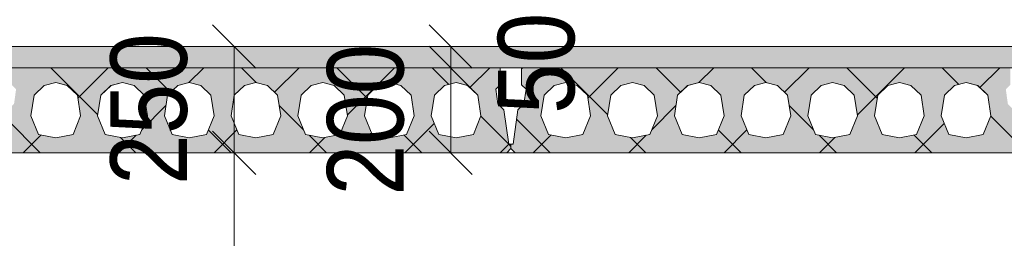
# Model space of a CAD drawing. Header units: millimetres. Extents: x -914 to -73, y -1403 to -809.
# Tile 66 of 79: x -309.78 to -286.61, y -879.83 to -874.69. Entities that reach past the tile are written whole.
import ezdxf

# ---------------------------------------------------------------- set-up
doc = ezdxf.new("R2010")
doc.units = ezdxf.units.MM
doc.linetypes.add('XKITLINE00', pattern=[0])
doc.linetypes.add('XKITLINE01', pattern=[4, 1, -1, 1, -1])
doc.layers.add('Offset', color=4, linetype='Continuous', lineweight=0)
doc.layers.add('Onderdeel', color=2, linetype='Continuous', lineweight=0)
doc.styles.add('ARIAL', font='arial.ttf')

msp = doc.modelspace()

# ---------------------------------------------------------------- hatches: boundary and pattern name
at = {"layer": 'Onderdeel'}
msp.add_hatch(color=256, dxfattribs=at).paths.add_polyline_path([(-377.918, -875.814), (-377.918, -875.314), (-238.221, -875.314), (-238.221, -875.814)], flags=17)
h = msp.add_hatch(color=256, dxfattribs=at)
h.paths.add_polyline_path([(-298.386, -876.808), (-298.271, -877.614), (-298.221, -877.614), (-298.221, -877.714), (-298.321, -877.814), (-310.121, -877.814), (-310.221, -877.714), (-310.221, -877.614), (-310.171, -877.614), (-310.056, -876.808), (-309.914, -876.666), (-309.865, -876.32), (-309.971, -876.214), (-309.971, -875.814), (-298.471, -875.814), (-298.471, -876.214), (-298.577, -876.32), (-298.528, -876.666)], flags=17)
h.paths.add_polyline_path([(-299.916, -877.387), (-299.511, -877.464), (-299.106, -877.387), (-298.926, -876.945), (-299.002, -876.461), (-299.24, -876.23), (-299.511, -876.164), (-299.783, -876.23), (-300.02, -876.461), (-300.096, -876.945)])
h.paths.add_polyline_path([(-301.486, -877.387), (-301.081, -877.464), (-300.676, -877.387), (-300.496, -876.945), (-300.572, -876.461), (-300.81, -876.23), (-301.081, -876.164), (-301.353, -876.23), (-301.59, -876.461), (-301.666, -876.945)])
h.paths.add_polyline_path([(-303.056, -877.387), (-302.651, -877.464), (-302.246, -877.387), (-302.066, -876.945), (-302.142, -876.461), (-302.38, -876.23), (-302.651, -876.164), (-302.923, -876.23), (-303.16, -876.461), (-303.236, -876.945)])
h.paths.add_polyline_path([(-304.626, -877.387), (-304.221, -877.464), (-303.816, -877.387), (-303.636, -876.945), (-303.712, -876.461), (-303.95, -876.23), (-304.221, -876.164), (-304.493, -876.23), (-304.73, -876.461), (-304.806, -876.945)])
h.paths.add_polyline_path([(-306.196, -877.387), (-305.791, -877.464), (-305.386, -877.387), (-305.206, -876.945), (-305.282, -876.461), (-305.52, -876.23), (-305.791, -876.164), (-306.063, -876.23), (-306.3, -876.461), (-306.376, -876.945)])
h.paths.add_polyline_path([(-307.766, -877.387), (-307.361, -877.464), (-306.956, -877.387), (-306.776, -876.945), (-306.852, -876.461), (-307.09, -876.23), (-307.361, -876.164), (-307.633, -876.23), (-307.87, -876.461), (-307.946, -876.945)])
h.paths.add_polyline_path([(-309.336, -877.387), (-308.931, -877.464), (-308.526, -877.387), (-308.346, -876.945), (-308.422, -876.461), (-308.66, -876.23), (-308.931, -876.164), (-309.203, -876.23), (-309.44, -876.461), (-309.516, -876.945)])
h = msp.add_hatch(color=256, dxfattribs=at)
h.paths.add_polyline_path([(-286.386, -876.808), (-286.271, -877.614), (-286.221, -877.614), (-286.221, -877.714), (-286.321, -877.814), (-298.121, -877.814), (-298.221, -877.714), (-298.221, -877.614), (-298.171, -877.614), (-298.056, -876.808), (-297.914, -876.666), (-297.865, -876.32), (-297.971, -876.214), (-297.971, -875.814), (-286.471, -875.814), (-286.471, -876.214), (-286.577, -876.32), (-286.528, -876.666)], flags=17)
h.paths.add_polyline_path([(-287.916, -877.387), (-287.511, -877.464), (-287.106, -877.387), (-286.926, -876.945), (-287.002, -876.461), (-287.24, -876.23), (-287.511, -876.164), (-287.783, -876.23), (-288.02, -876.461), (-288.096, -876.945)])
h.paths.add_polyline_path([(-289.486, -877.387), (-289.081, -877.464), (-288.676, -877.387), (-288.496, -876.945), (-288.572, -876.461), (-288.81, -876.23), (-289.081, -876.164), (-289.353, -876.23), (-289.59, -876.461), (-289.666, -876.945)])
h.paths.add_polyline_path([(-291.056, -877.387), (-290.651, -877.464), (-290.246, -877.387), (-290.066, -876.945), (-290.142, -876.461), (-290.38, -876.23), (-290.651, -876.164), (-290.923, -876.23), (-291.16, -876.461), (-291.236, -876.945)])
h.paths.add_polyline_path([(-292.626, -877.387), (-292.221, -877.464), (-291.816, -877.387), (-291.636, -876.945), (-291.712, -876.461), (-291.95, -876.23), (-292.221, -876.164), (-292.493, -876.23), (-292.73, -876.461), (-292.806, -876.945)])
h.paths.add_polyline_path([(-294.196, -877.387), (-293.791, -877.464), (-293.386, -877.387), (-293.206, -876.945), (-293.282, -876.461), (-293.52, -876.23), (-293.791, -876.164), (-294.063, -876.23), (-294.3, -876.461), (-294.376, -876.945)])
h.paths.add_polyline_path([(-295.766, -877.387), (-295.361, -877.464), (-294.956, -877.387), (-294.776, -876.945), (-294.852, -876.461), (-295.09, -876.23), (-295.361, -876.164), (-295.633, -876.23), (-295.87, -876.461), (-295.946, -876.945)])
h.paths.add_polyline_path([(-297.336, -877.387), (-296.931, -877.464), (-296.526, -877.387), (-296.346, -876.945), (-296.422, -876.461), (-296.66, -876.23), (-296.931, -876.164), (-297.203, -876.23), (-297.44, -876.461), (-297.516, -876.945)])

# ---------------------------------------------------------------- linework, layer by layer
at = {"layer": 'Offset', "linetype": 'XKITLINE00', "lineweight": 0}
for p, q in [((-305.246, -874.807), (-304.227, -875.825)), ((-300.148, -874.807), (-299.13, -875.825)), ((-304.737, -877.816), (-304.737, -875.316)), ((-304.213, -875.316), (-303.297, -875.316)), ((-300.6, -875.316), (-301.079, -875.316)), ((-300.148, -875.304), (-299.13, -876.323)), ((-300.148, -875.304), (-299.13, -876.323)), ((-299.639, -875.814), (-299.639, -875.316)), ((-300.6, -875.814), (-301.649, -875.814)), ((-300.6, -875.814), (-301.079, -875.814)), ((-299.639, -877.816), (-299.639, -875.814)), ((-305.246, -877.307), (-304.227, -878.325)), ((-305.246, -877.307), (-304.227, -878.325)), ((-300.148, -877.307), (-299.13, -878.325)), ((-304.737, -886.314), (-304.737, -877.816)), ((-304.213, -877.816), (-303.297, -877.816)), ((-304.213, -877.816), (-303.297, -877.816)), ((-300.6, -877.816), (-301.649, -877.816))]:
    msp.add_line(p, q, dxfattribs=at)
at = {"layer": 'Offset'}
for p in [(-304.737, -875.316), (-299.639, -875.316), (-299.639, -875.814), (-299.639, -875.814), (-304.737, -877.816), (-304.737, -877.816), (-299.639, -877.816)]:
    msp.add_point(p, dxfattribs=at)
at = {"layer": 'Onderdeel', "linetype": 'XKITLINE01', "lineweight": 0}
for p, q in [((-377.919, -875.316), (-238.221, -875.316)), ((-377.918, -875.314), (-238.221, -875.314)), ((-238.221, -875.814), (-377.919, -875.814)), ((-298.471, -875.814), (-309.971, -875.814)), ((-298.471, -876.214), (-298.471, -875.814)), ((-298.471, -875.814), (-298.471, -876.214)), ((-286.471, -875.814), (-297.971, -875.814)), ((-297.971, -875.814), (-297.971, -876.214)), ((-297.971, -876.214), (-297.971, -875.814)), ((-308.931, -876.164), (-309.203, -876.23)), ((-309.202, -876.23), (-308.931, -876.164)), ((-308.931, -876.164), (-308.931, -876.164)), ((-308.931, -876.164), (-308.659, -876.23)), ((-308.66, -876.23), (-308.931, -876.164)), ((-307.361, -876.164), (-307.633, -876.23)), ((-307.632, -876.23), (-307.361, -876.164)), ((-307.361, -876.164), (-307.089, -876.23)), ((-307.361, -876.164), (-307.361, -876.164)), ((-307.09, -876.23), (-307.361, -876.164)), ((-305.791, -876.164), (-306.063, -876.23)), ((-306.062, -876.23), (-305.791, -876.164)), ((-305.791, -876.164), (-305.519, -876.23)), ((-305.791, -876.164), (-305.791, -876.164)), ((-305.52, -876.23), (-305.791, -876.164)), ((-304.221, -876.164), (-304.493, -876.23)), ((-304.492, -876.23), (-304.221, -876.164)), ((-304.221, -876.164), (-303.949, -876.23)), ((-304.221, -876.164), (-304.221, -876.164)), ((-303.95, -876.23), (-304.221, -876.164)), ((-302.651, -876.164), (-302.923, -876.23)), ((-302.922, -876.23), (-302.651, -876.164)), ((-302.651, -876.164), (-302.379, -876.23)), ((-302.651, -876.164), (-302.651, -876.164)), ((-302.38, -876.23), (-302.651, -876.164)), ((-301.081, -876.164), (-301.353, -876.23)), ((-301.352, -876.23), (-301.081, -876.164)), ((-301.081, -876.164), (-300.809, -876.23)), ((-301.081, -876.164), (-301.081, -876.164)), ((-300.81, -876.23), (-301.081, -876.164)), ((-299.511, -876.164), (-299.783, -876.23)), ((-299.782, -876.23), (-299.511, -876.164)), ((-299.511, -876.164), (-299.239, -876.23)), ((-299.511, -876.164), (-299.511, -876.164)), ((-299.24, -876.23), (-299.511, -876.164)), ((-298.577, -876.32), (-298.471, -876.214)), ((-298.471, -876.214), (-298.577, -876.32)), ((-298.471, -876.214), (-298.471, -876.214)), ((-297.971, -876.214), (-297.865, -876.32)), ((-297.971, -876.214), (-297.971, -876.214)), ((-297.865, -876.32), (-297.971, -876.214)), ((-296.931, -876.164), (-297.203, -876.23)), ((-297.202, -876.23), (-296.931, -876.164)), ((-296.931, -876.164), (-296.931, -876.164)), ((-296.931, -876.164), (-296.659, -876.23)), ((-296.66, -876.23), (-296.931, -876.164)), ((-295.361, -876.164), (-295.633, -876.23)), ((-295.632, -876.23), (-295.361, -876.164)), ((-295.361, -876.164), (-295.089, -876.23)), ((-295.361, -876.164), (-295.361, -876.164)), ((-295.09, -876.23), (-295.361, -876.164)), ((-293.791, -876.164), (-294.063, -876.23)), ((-294.062, -876.23), (-293.791, -876.164)), ((-293.791, -876.164), (-293.519, -876.23)), ((-293.791, -876.164), (-293.791, -876.164)), ((-293.52, -876.23), (-293.791, -876.164)), ((-292.221, -876.164), (-292.493, -876.23)), ((-292.492, -876.23), (-292.221, -876.164)), ((-292.221, -876.164), (-291.949, -876.23)), ((-292.221, -876.164), (-292.221, -876.164)), ((-291.95, -876.23), (-292.221, -876.164)), ((-290.651, -876.164), (-290.923, -876.23)), ((-290.922, -876.23), (-290.651, -876.164)), ((-290.651, -876.164), (-290.379, -876.23)), ((-290.651, -876.164), (-290.651, -876.164)), ((-290.38, -876.23), (-290.651, -876.164)), ((-289.081, -876.164), (-289.353, -876.23)), ((-289.352, -876.23), (-289.081, -876.164)), ((-289.081, -876.164), (-288.809, -876.23)), ((-289.081, -876.164), (-289.081, -876.164)), ((-288.81, -876.23), (-289.081, -876.164)), ((-287.511, -876.164), (-287.783, -876.23)), ((-287.782, -876.23), (-287.511, -876.164)), ((-287.511, -876.164), (-287.239, -876.23)), ((-287.511, -876.164), (-287.511, -876.164)), ((-287.24, -876.23), (-287.511, -876.164)), ((-309.516, -876.945), (-309.44, -876.461)), ((-309.44, -876.461), (-309.516, -876.945)), ((-309.44, -876.461), (-309.202, -876.23)), ((-309.203, -876.23), (-309.44, -876.461)), ((-309.44, -876.461), (-309.44, -876.461)), ((-309.202, -876.23), (-309.202, -876.23)), ((-308.422, -876.461), (-308.66, -876.23)), ((-308.659, -876.23), (-308.659, -876.23)), ((-308.659, -876.23), (-308.422, -876.461)), ((-308.422, -876.461), (-308.422, -876.461)), ((-308.422, -876.461), (-308.346, -876.945)), ((-308.346, -876.945), (-308.422, -876.461)), ((-307.946, -876.945), (-307.87, -876.461)), ((-307.87, -876.461), (-307.946, -876.945)), ((-307.87, -876.461), (-307.632, -876.23)), ((-307.633, -876.23), (-307.87, -876.461)), ((-307.87, -876.461), (-307.87, -876.461)), ((-307.632, -876.23), (-307.632, -876.23)), ((-306.852, -876.461), (-307.09, -876.23)), ((-307.089, -876.23), (-306.852, -876.461)), ((-307.089, -876.23), (-307.089, -876.23)), ((-306.852, -876.461), (-306.776, -876.945)), ((-306.852, -876.461), (-306.852, -876.461)), ((-306.776, -876.945), (-306.852, -876.461)), ((-306.376, -876.945), (-306.3, -876.461)), ((-306.3, -876.461), (-306.376, -876.945)), ((-306.3, -876.461), (-306.062, -876.23)), ((-306.063, -876.23), (-306.3, -876.461)), ((-306.3, -876.461), (-306.3, -876.461)), ((-306.062, -876.23), (-306.062, -876.23)), ((-305.282, -876.461), (-305.52, -876.23)), ((-305.519, -876.23), (-305.282, -876.461)), ((-305.519, -876.23), (-305.519, -876.23)), ((-305.282, -876.461), (-305.206, -876.945)), ((-305.282, -876.461), (-305.282, -876.461)), ((-305.206, -876.945), (-305.282, -876.461)), ((-304.806, -876.945), (-304.73, -876.461)), ((-304.73, -876.461), (-304.806, -876.945)), ((-304.73, -876.461), (-304.492, -876.23)), ((-304.493, -876.23), (-304.73, -876.461)), ((-304.73, -876.461), (-304.73, -876.461)), ((-304.492, -876.23), (-304.492, -876.23)), ((-303.712, -876.461), (-303.95, -876.23)), ((-303.949, -876.23), (-303.712, -876.461)), ((-303.949, -876.23), (-303.949, -876.23)), ((-303.712, -876.461), (-303.636, -876.945)), ((-303.712, -876.461), (-303.712, -876.461)), ((-303.636, -876.945), (-303.712, -876.461)), ((-303.236, -876.945), (-303.16, -876.461)), ((-303.16, -876.461), (-303.236, -876.945)), ((-303.16, -876.461), (-302.922, -876.23)), ((-302.923, -876.23), (-303.16, -876.461)), ((-303.16, -876.461), (-303.16, -876.461)), ((-302.922, -876.23), (-302.922, -876.23)), ((-302.142, -876.461), (-302.38, -876.23)), ((-302.379, -876.23), (-302.142, -876.461)), ((-302.379, -876.23), (-302.379, -876.23)), ((-302.142, -876.461), (-302.066, -876.945)), ((-302.142, -876.461), (-302.142, -876.461)), ((-302.066, -876.945), (-302.142, -876.461)), ((-301.666, -876.945), (-301.59, -876.461)), ((-301.59, -876.461), (-301.666, -876.945)), ((-301.59, -876.461), (-301.352, -876.23)), ((-301.353, -876.23), (-301.59, -876.461)), ((-301.59, -876.461), (-301.59, -876.461)), ((-301.352, -876.23), (-301.352, -876.23)), ((-300.572, -876.461), (-300.81, -876.23)), ((-300.809, -876.23), (-300.572, -876.461)), ((-300.809, -876.23), (-300.809, -876.23)), ((-300.572, -876.461), (-300.496, -876.945)), ((-300.572, -876.461), (-300.572, -876.461)), ((-300.496, -876.945), (-300.572, -876.461)), ((-300.096, -876.945), (-300.02, -876.461)), ((-300.02, -876.461), (-300.096, -876.945)), ((-300.02, -876.461), (-299.782, -876.23)), ((-299.783, -876.23), (-300.02, -876.461)), ((-300.02, -876.461), (-300.02, -876.461)), ((-299.782, -876.23), (-299.782, -876.23)), ((-299.002, -876.461), (-299.24, -876.23)), ((-299.239, -876.23), (-299.002, -876.461)), ((-299.239, -876.23), (-299.239, -876.23)), ((-299.002, -876.461), (-298.926, -876.945)), ((-299.002, -876.461), (-299.002, -876.461)), ((-298.926, -876.945), (-299.002, -876.461)), ((-298.527, -876.666), (-298.577, -876.32)), ((-298.577, -876.32), (-298.577, -876.32)), ((-298.577, -876.32), (-298.528, -876.666)), ((-297.865, -876.32), (-297.914, -876.666)), ((-297.914, -876.666), (-297.865, -876.32)), ((-297.865, -876.32), (-297.865, -876.32)), ((-297.516, -876.945), (-297.44, -876.461)), ((-297.44, -876.461), (-297.516, -876.945)), ((-297.44, -876.461), (-297.202, -876.23)), ((-297.203, -876.23), (-297.44, -876.461)), ((-297.44, -876.461), (-297.44, -876.461)), ((-297.202, -876.23), (-297.202, -876.23)), ((-296.422, -876.461), (-296.66, -876.23)), ((-296.659, -876.23), (-296.659, -876.23)), ((-296.659, -876.23), (-296.422, -876.461)), ((-296.422, -876.461), (-296.422, -876.461)), ((-296.422, -876.461), (-296.346, -876.945)), ((-296.346, -876.945), (-296.422, -876.461)), ((-295.946, -876.945), (-295.87, -876.461)), ((-295.87, -876.461), (-295.946, -876.945)), ((-295.87, -876.461), (-295.632, -876.23)), ((-295.633, -876.23), (-295.87, -876.461)), ((-295.87, -876.461), (-295.87, -876.461)), ((-295.632, -876.23), (-295.632, -876.23)), ((-294.852, -876.461), (-295.09, -876.23)), ((-295.089, -876.23), (-294.852, -876.461)), ((-295.089, -876.23), (-295.089, -876.23)), ((-294.852, -876.461), (-294.776, -876.945)), ((-294.852, -876.461), (-294.852, -876.461)), ((-294.776, -876.945), (-294.852, -876.461)), ((-294.376, -876.945), (-294.3, -876.461)), ((-294.3, -876.461), (-294.376, -876.945)), ((-294.3, -876.461), (-294.062, -876.23)), ((-294.063, -876.23), (-294.3, -876.461)), ((-294.3, -876.461), (-294.3, -876.461)), ((-294.062, -876.23), (-294.062, -876.23)), ((-293.282, -876.461), (-293.52, -876.23)), ((-293.519, -876.23), (-293.282, -876.461)), ((-293.519, -876.23), (-293.519, -876.23)), ((-293.282, -876.461), (-293.206, -876.945)), ((-293.282, -876.461), (-293.282, -876.461)), ((-293.206, -876.945), (-293.282, -876.461)), ((-292.806, -876.945), (-292.73, -876.461)), ((-292.73, -876.461), (-292.806, -876.945)), ((-292.73, -876.461), (-292.492, -876.23)), ((-292.493, -876.23), (-292.73, -876.461)), ((-292.73, -876.461), (-292.73, -876.461)), ((-292.492, -876.23), (-292.492, -876.23)), ((-291.712, -876.461), (-291.95, -876.23)), ((-291.949, -876.23), (-291.712, -876.461)), ((-291.949, -876.23), (-291.949, -876.23)), ((-291.712, -876.461), (-291.636, -876.945)), ((-291.712, -876.461), (-291.712, -876.461)), ((-291.636, -876.945), (-291.712, -876.461)), ((-291.236, -876.945), (-291.16, -876.461)), ((-291.16, -876.461), (-291.236, -876.945)), ((-291.16, -876.461), (-290.922, -876.23)), ((-290.923, -876.23), (-291.16, -876.461)), ((-291.16, -876.461), (-291.16, -876.461)), ((-290.922, -876.23), (-290.922, -876.23)), ((-290.142, -876.461), (-290.38, -876.23)), ((-290.379, -876.23), (-290.142, -876.461)), ((-290.379, -876.23), (-290.379, -876.23)), ((-290.142, -876.461), (-290.066, -876.945)), ((-290.142, -876.461), (-290.142, -876.461)), ((-290.066, -876.945), (-290.142, -876.461)), ((-289.666, -876.945), (-289.59, -876.461)), ((-289.59, -876.461), (-289.666, -876.945)), ((-289.59, -876.461), (-289.352, -876.23)), ((-289.353, -876.23), (-289.59, -876.461)), ((-289.59, -876.461), (-289.59, -876.461)), ((-289.352, -876.23), (-289.352, -876.23)), ((-288.572, -876.461), (-288.81, -876.23)), ((-288.809, -876.23), (-288.572, -876.461)), ((-288.809, -876.23), (-288.809, -876.23)), ((-288.572, -876.461), (-288.496, -876.945)), ((-288.572, -876.461), (-288.572, -876.461)), ((-288.496, -876.945), (-288.572, -876.461)), ((-288.096, -876.945), (-288.02, -876.461)), ((-288.02, -876.461), (-288.096, -876.945)), ((-288.02, -876.461), (-287.782, -876.23)), ((-287.783, -876.23), (-288.02, -876.461)), ((-288.02, -876.461), (-288.02, -876.461)), ((-287.782, -876.23), (-287.782, -876.23)), ((-287.002, -876.461), (-287.24, -876.23)), ((-287.239, -876.23), (-287.002, -876.461)), ((-287.239, -876.23), (-287.239, -876.23)), ((-287.002, -876.461), (-286.926, -876.945)), ((-287.002, -876.461), (-287.002, -876.461)), ((-286.926, -876.945), (-287.002, -876.461)), ((-298.528, -876.666), (-298.527, -876.666)), ((-298.528, -876.666), (-298.386, -876.808)), ((-298.386, -876.808), (-298.527, -876.666)), ((-297.914, -876.666), (-298.056, -876.808)), ((-298.056, -876.808), (-297.914, -876.666)), ((-297.914, -876.666), (-297.914, -876.666)), ((-298.271, -877.614), (-298.386, -876.808)), ((-298.386, -876.808), (-298.386, -876.808)), ((-298.386, -876.808), (-298.271, -877.614)), ((-298.056, -876.808), (-298.171, -877.614)), ((-298.171, -877.614), (-298.056, -876.808)), ((-298.056, -876.808), (-298.056, -876.808)), ((-309.516, -876.945), (-309.516, -876.945)), ((-309.336, -877.387), (-309.516, -876.945)), ((-309.516, -876.945), (-309.336, -877.387)), ((-308.346, -876.945), (-308.526, -877.387)), ((-308.526, -877.387), (-308.346, -876.945)), ((-308.346, -876.945), (-308.346, -876.945)), ((-307.766, -877.387), (-307.946, -876.945)), ((-307.946, -876.945), (-307.946, -876.945)), ((-307.946, -876.945), (-307.766, -877.387)), ((-306.776, -876.945), (-306.956, -877.387)), ((-306.956, -877.387), (-306.776, -876.945)), ((-306.776, -876.945), (-306.776, -876.945)), ((-306.196, -877.387), (-306.376, -876.945)), ((-306.376, -876.945), (-306.376, -876.945)), ((-306.376, -876.945), (-306.196, -877.387)), ((-305.206, -876.945), (-305.386, -877.387)), ((-305.386, -877.387), (-305.206, -876.945)), ((-305.206, -876.945), (-305.206, -876.945)), ((-304.626, -877.387), (-304.806, -876.945)), ((-304.806, -876.945), (-304.806, -876.945)), ((-304.806, -876.945), (-304.626, -877.387)), ((-303.636, -876.945), (-303.816, -877.387)), ((-303.816, -877.387), (-303.636, -876.945)), ((-303.636, -876.945), (-303.636, -876.945)), ((-303.056, -877.387), (-303.236, -876.945)), ((-303.236, -876.945), (-303.236, -876.945)), ((-303.236, -876.945), (-303.056, -877.387)), ((-302.066, -876.945), (-302.246, -877.387)), ((-302.246, -877.387), (-302.066, -876.945)), ((-302.066, -876.945), (-302.066, -876.945)), ((-301.486, -877.387), (-301.666, -876.945)), ((-301.666, -876.945), (-301.666, -876.945)), ((-301.666, -876.945), (-301.486, -877.387)), ((-300.496, -876.945), (-300.676, -877.387)), ((-300.676, -877.387), (-300.496, -876.945)), ((-300.496, -876.945), (-300.496, -876.945)), ((-299.916, -877.387), (-300.096, -876.945)), ((-300.096, -876.945), (-300.096, -876.945)), ((-300.096, -876.945), (-299.916, -877.387)), ((-298.926, -876.945), (-299.106, -877.387)), ((-299.106, -877.387), (-298.926, -876.945)), ((-298.926, -876.945), (-298.926, -876.945)), ((-297.516, -876.945), (-297.516, -876.945)), ((-297.336, -877.387), (-297.516, -876.945)), ((-297.516, -876.945), (-297.336, -877.387)), ((-296.346, -876.945), (-296.526, -877.387)), ((-296.526, -877.387), (-296.346, -876.945)), ((-296.346, -876.945), (-296.346, -876.945)), ((-295.766, -877.387), (-295.946, -876.945)), ((-295.946, -876.945), (-295.946, -876.945)), ((-295.946, -876.945), (-295.766, -877.387)), ((-294.776, -876.945), (-294.956, -877.387)), ((-294.956, -877.387), (-294.776, -876.945)), ((-294.776, -876.945), (-294.776, -876.945)), ((-294.196, -877.387), (-294.376, -876.945)), ((-294.376, -876.945), (-294.376, -876.945)), ((-294.376, -876.945), (-294.196, -877.387)), ((-293.206, -876.945), (-293.386, -877.387)), ((-293.386, -877.387), (-293.206, -876.945)), ((-293.206, -876.945), (-293.206, -876.945)), ((-292.626, -877.387), (-292.806, -876.945)), ((-292.806, -876.945), (-292.806, -876.945)), ((-292.806, -876.945), (-292.626, -877.387)), ((-291.636, -876.945), (-291.816, -877.387)), ((-291.816, -877.387), (-291.636, -876.945)), ((-291.636, -876.945), (-291.636, -876.945)), ((-291.056, -877.387), (-291.236, -876.945)), ((-291.236, -876.945), (-291.236, -876.945)), ((-291.236, -876.945), (-291.056, -877.387)), ((-290.066, -876.945), (-290.246, -877.387)), ((-290.246, -877.387), (-290.066, -876.945)), ((-290.066, -876.945), (-290.066, -876.945)), ((-289.486, -877.387), (-289.666, -876.945)), ((-289.666, -876.945), (-289.666, -876.945)), ((-289.666, -876.945), (-289.486, -877.387)), ((-288.496, -876.945), (-288.676, -877.387)), ((-288.676, -877.387), (-288.496, -876.945)), ((-288.496, -876.945), (-288.496, -876.945)), ((-287.916, -877.387), (-288.096, -876.945)), ((-288.096, -876.945), (-288.096, -876.945)), ((-288.096, -876.945), (-287.916, -877.387)), ((-286.926, -876.945), (-287.106, -877.387)), ((-287.106, -877.387), (-286.926, -876.945)), ((-286.926, -876.945), (-286.926, -876.945)), ((-309.336, -877.387), (-309.336, -877.387)), ((-308.931, -877.464), (-309.336, -877.387)), ((-309.336, -877.387), (-308.931, -877.464)), ((-308.526, -877.387), (-308.931, -877.464)), ((-308.931, -877.464), (-308.526, -877.387)), ((-308.526, -877.387), (-308.526, -877.387)), ((-307.361, -877.464), (-307.766, -877.387)), ((-307.766, -877.387), (-307.766, -877.387)), ((-307.766, -877.387), (-307.361, -877.464)), ((-306.956, -877.387), (-307.361, -877.464)), ((-307.361, -877.464), (-306.956, -877.387)), ((-306.956, -877.387), (-306.956, -877.387)), ((-305.791, -877.464), (-306.196, -877.387)), ((-306.196, -877.387), (-306.196, -877.387)), ((-306.196, -877.387), (-305.791, -877.464)), ((-305.386, -877.387), (-305.791, -877.464)), ((-305.791, -877.464), (-305.386, -877.387)), ((-305.386, -877.387), (-305.386, -877.387)), ((-304.221, -877.464), (-304.626, -877.387)), ((-304.626, -877.387), (-304.626, -877.387)), ((-304.626, -877.387), (-304.221, -877.464)), ((-303.816, -877.387), (-304.221, -877.464)), ((-304.221, -877.464), (-303.816, -877.387)), ((-303.816, -877.387), (-303.816, -877.387)), ((-302.651, -877.464), (-303.056, -877.387)), ((-303.056, -877.387), (-303.056, -877.387)), ((-303.056, -877.387), (-302.651, -877.464)), ((-302.246, -877.387), (-302.651, -877.464)), ((-302.651, -877.464), (-302.246, -877.387)), ((-302.246, -877.387), (-302.246, -877.387)), ((-301.081, -877.464), (-301.486, -877.387)), ((-301.486, -877.387), (-301.486, -877.387)), ((-301.486, -877.387), (-301.081, -877.464)), ((-300.676, -877.387), (-301.081, -877.464)), ((-301.081, -877.464), (-300.676, -877.387)), ((-300.676, -877.387), (-300.676, -877.387)), ((-299.511, -877.464), (-299.916, -877.387)), ((-299.916, -877.387), (-299.916, -877.387)), ((-299.916, -877.387), (-299.511, -877.464)), ((-299.106, -877.387), (-299.511, -877.464)), ((-299.511, -877.464), (-299.106, -877.387)), ((-299.106, -877.387), (-299.106, -877.387)), ((-297.336, -877.387), (-297.336, -877.387)), ((-296.931, -877.464), (-297.336, -877.387)), ((-297.336, -877.387), (-296.931, -877.464)), ((-296.526, -877.387), (-296.931, -877.464)), ((-296.931, -877.464), (-296.526, -877.387)), ((-296.526, -877.387), (-296.526, -877.387)), ((-295.361, -877.464), (-295.766, -877.387)), ((-295.766, -877.387), (-295.766, -877.387)), ((-295.766, -877.387), (-295.361, -877.464)), ((-294.956, -877.387), (-295.361, -877.464)), ((-295.361, -877.464), (-294.956, -877.387)), ((-294.956, -877.387), (-294.956, -877.387)), ((-293.791, -877.464), (-294.196, -877.387)), ((-294.196, -877.387), (-294.196, -877.387)), ((-294.196, -877.387), (-293.791, -877.464)), ((-293.386, -877.387), (-293.791, -877.464)), ((-293.791, -877.464), (-293.386, -877.387)), ((-293.386, -877.387), (-293.386, -877.387)), ((-292.221, -877.464), (-292.626, -877.387)), ((-292.626, -877.387), (-292.626, -877.387)), ((-292.626, -877.387), (-292.221, -877.464)), ((-291.816, -877.387), (-292.221, -877.464)), ((-292.221, -877.464), (-291.816, -877.387)), ((-291.816, -877.387), (-291.816, -877.387)), ((-290.651, -877.464), (-291.056, -877.387)), ((-291.056, -877.387), (-291.056, -877.387)), ((-291.056, -877.387), (-290.651, -877.464)), ((-290.246, -877.387), (-290.651, -877.464)), ((-290.651, -877.464), (-290.246, -877.387)), ((-290.246, -877.387), (-290.246, -877.387)), ((-289.081, -877.464), (-289.486, -877.387)), ((-289.486, -877.387), (-289.486, -877.387)), ((-289.486, -877.387), (-289.081, -877.464)), ((-288.676, -877.387), (-289.081, -877.464)), ((-289.081, -877.464), (-288.676, -877.387)), ((-288.676, -877.387), (-288.676, -877.387)), ((-287.511, -877.464), (-287.916, -877.387)), ((-287.916, -877.387), (-287.916, -877.387)), ((-287.916, -877.387), (-287.511, -877.464)), ((-287.106, -877.387), (-287.511, -877.464)), ((-287.511, -877.464), (-287.106, -877.387)), ((-287.106, -877.387), (-287.106, -877.387)), ((-308.931, -877.464), (-308.931, -877.464)), ((-307.361, -877.464), (-307.361, -877.464)), ((-305.791, -877.464), (-305.791, -877.464)), ((-304.221, -877.464), (-304.221, -877.464)), ((-302.651, -877.464), (-302.651, -877.464)), ((-301.081, -877.464), (-301.081, -877.464)), ((-299.511, -877.464), (-299.511, -877.464)), ((-298.221, -877.614), (-298.271, -877.614)), ((-298.171, -877.614), (-298.221, -877.614)), ((-298.221, -877.614), (-298.221, -877.714)), ((-298.221, -877.714), (-298.221, -877.614)), ((-298.221, -877.714), (-298.221, -877.614)), ((-298.221, -877.614), (-298.221, -877.714)), ((-298.171, -877.614), (-298.171, -877.614)), ((-296.931, -877.464), (-296.931, -877.464)), ((-295.361, -877.464), (-295.361, -877.464)), ((-293.791, -877.464), (-293.791, -877.464)), ((-292.221, -877.464), (-292.221, -877.464)), ((-290.651, -877.464), (-290.651, -877.464)), ((-289.081, -877.464), (-289.081, -877.464)), ((-287.511, -877.464), (-287.511, -877.464)), ((-377.919, -877.816), (-238.221, -877.816)), ((-310.121, -877.814), (-298.321, -877.814)), ((-310.121, -877.814), (-298.321, -877.814)), ((-298.321, -877.814), (-298.221, -877.714)), ((-298.221, -877.714), (-298.321, -877.814)), ((-298.221, -877.714), (-298.121, -877.814)), ((-298.221, -877.714), (-298.221, -877.714)), ((-298.221, -877.714), (-298.221, -877.714)), ((-298.121, -877.814), (-298.221, -877.714)), ((-298.121, -877.814), (-286.321, -877.814)), ((-298.121, -877.814), (-286.321, -877.814))]:
    msp.add_line(p, q, dxfattribs=at)
at = {"layer": 'Onderdeel', "linetype": 'XKITLINE00', "lineweight": 0}
for p, q in [((-377.918, -875.314), (-238.221, -875.314)), ((-377.919, -875.814), (-238.221, -875.814)), ((-309.971, -875.814), (-298.471, -875.814)), ((-307.943, -876.922), (-309.051, -875.814)), ((-308.411, -876.528), (-307.696, -875.814)), ((-306.229, -876.391), (-306.806, -875.814)), ((-305.805, -876.167), (-305.451, -875.814)), ((-304.206, -876.169), (-304.561, -875.814)), ((-303.784, -876.391), (-303.206, -875.814)), ((-301.601, -876.529), (-302.316, -875.814)), ((-302.07, -876.922), (-300.961, -875.814)), ((-299.68, -876.205), (-300.071, -875.814)), ((-299.185, -876.283), (-298.716, -875.814)), ((-298.471, -875.814), (-298.471, -875.814)), ((-298.471, -875.814), (-298.471, -876.214)), ((-297.971, -875.814), (-297.971, -875.814)), ((-297.971, -875.814), (-286.471, -875.814)), ((-297.971, -876.214), (-297.971, -875.814)), ((-297.971, -875.843), (-297.949, -875.821)), ((-295.943, -876.922), (-297.051, -875.814)), ((-296.411, -876.528), (-295.696, -875.814)), ((-294.229, -876.391), (-294.806, -875.814)), ((-293.805, -876.167), (-293.451, -875.814)), ((-292.206, -876.169), (-292.561, -875.814)), ((-291.784, -876.391), (-291.206, -875.814)), ((-289.601, -876.529), (-290.316, -875.814)), ((-290.07, -876.922), (-288.961, -875.814)), ((-287.68, -876.205), (-288.071, -875.814)), ((-287.185, -876.283), (-286.716, -875.814)), ((-308.931, -876.164), (-309.203, -876.23)), ((-308.931, -876.164), (-308.931, -876.164)), ((-308.66, -876.23), (-308.931, -876.164)), ((-307.361, -876.164), (-307.633, -876.23)), ((-307.361, -876.164), (-307.361, -876.164)), ((-307.09, -876.23), (-307.361, -876.164)), ((-305.791, -876.164), (-306.063, -876.23)), ((-305.791, -876.164), (-305.791, -876.164)), ((-305.52, -876.23), (-305.791, -876.164)), ((-304.221, -876.164), (-304.493, -876.23)), ((-304.221, -876.164), (-304.221, -876.164)), ((-303.95, -876.23), (-304.221, -876.164)), ((-302.651, -876.164), (-302.923, -876.23)), ((-302.651, -876.164), (-302.651, -876.164)), ((-302.38, -876.23), (-302.651, -876.164)), ((-301.081, -876.164), (-301.353, -876.23)), ((-301.081, -876.164), (-301.081, -876.164)), ((-300.81, -876.23), (-301.081, -876.164)), ((-299.511, -876.164), (-299.783, -876.23)), ((-299.511, -876.164), (-299.511, -876.164)), ((-299.24, -876.23), (-299.511, -876.164)), ((-298.471, -876.214), (-298.577, -876.32)), ((-298.471, -876.214), (-298.471, -876.214)), ((-297.971, -876.214), (-297.971, -876.214)), ((-297.865, -876.32), (-297.971, -876.214)), ((-296.931, -876.164), (-297.203, -876.23)), ((-296.931, -876.164), (-296.931, -876.164)), ((-296.66, -876.23), (-296.931, -876.164)), ((-295.361, -876.164), (-295.633, -876.23)), ((-295.361, -876.164), (-295.361, -876.164)), ((-295.09, -876.23), (-295.361, -876.164)), ((-293.791, -876.164), (-294.063, -876.23)), ((-293.791, -876.164), (-293.791, -876.164)), ((-293.52, -876.23), (-293.791, -876.164)), ((-292.221, -876.164), (-292.493, -876.23)), ((-292.221, -876.164), (-292.221, -876.164)), ((-291.95, -876.23), (-292.221, -876.164)), ((-290.651, -876.164), (-290.923, -876.23)), ((-290.651, -876.164), (-290.651, -876.164)), ((-290.38, -876.23), (-290.651, -876.164)), ((-289.081, -876.164), (-289.353, -876.23)), ((-289.081, -876.164), (-289.081, -876.164)), ((-288.81, -876.23), (-289.081, -876.164)), ((-287.511, -876.164), (-287.783, -876.23)), ((-287.511, -876.164), (-287.511, -876.164)), ((-287.24, -876.23), (-287.511, -876.164)), ((-309.44, -876.461), (-309.516, -876.945)), ((-309.203, -876.23), (-309.44, -876.461)), ((-309.44, -876.461), (-309.44, -876.461)), ((-309.203, -876.23), (-309.203, -876.23)), ((-308.66, -876.23), (-308.66, -876.23)), ((-308.422, -876.461), (-308.66, -876.23)), ((-308.422, -876.461), (-308.422, -876.461)), ((-308.346, -876.945), (-308.422, -876.461)), ((-307.87, -876.461), (-307.946, -876.945)), ((-307.633, -876.23), (-307.87, -876.461)), ((-307.87, -876.461), (-307.87, -876.461)), ((-307.633, -876.23), (-307.633, -876.23)), ((-307.09, -876.23), (-307.09, -876.23)), ((-306.852, -876.461), (-307.09, -876.23)), ((-306.852, -876.461), (-306.852, -876.461)), ((-306.776, -876.945), (-306.852, -876.461)), ((-306.3, -876.461), (-306.376, -876.945)), ((-306.063, -876.23), (-306.3, -876.461)), ((-306.3, -876.461), (-306.3, -876.461)), ((-306.063, -876.23), (-306.063, -876.23)), ((-305.52, -876.23), (-305.52, -876.23)), ((-305.282, -876.461), (-305.52, -876.23)), ((-305.282, -876.461), (-305.282, -876.461)), ((-305.206, -876.945), (-305.282, -876.461)), ((-304.73, -876.461), (-304.806, -876.945)), ((-304.493, -876.23), (-304.73, -876.461)), ((-304.73, -876.461), (-304.73, -876.461)), ((-304.493, -876.23), (-304.493, -876.23)), ((-303.95, -876.23), (-303.95, -876.23)), ((-303.712, -876.461), (-303.95, -876.23)), ((-303.712, -876.461), (-303.712, -876.461)), ((-303.636, -876.945), (-303.712, -876.461)), ((-303.16, -876.461), (-303.236, -876.945)), ((-302.923, -876.23), (-303.16, -876.461)), ((-303.16, -876.461), (-303.16, -876.461)), ((-302.923, -876.23), (-302.923, -876.23)), ((-302.38, -876.23), (-302.38, -876.23)), ((-302.142, -876.461), (-302.38, -876.23)), ((-302.142, -876.461), (-302.142, -876.461)), ((-302.066, -876.945), (-302.142, -876.461)), ((-301.59, -876.461), (-301.666, -876.945)), ((-301.353, -876.23), (-301.59, -876.461)), ((-301.59, -876.461), (-301.59, -876.461)), ((-301.353, -876.23), (-301.353, -876.23)), ((-300.81, -876.23), (-300.81, -876.23)), ((-300.572, -876.461), (-300.81, -876.23)), ((-300.572, -876.461), (-300.572, -876.461)), ((-300.496, -876.945), (-300.572, -876.461)), ((-300.02, -876.461), (-300.096, -876.945)), ((-299.783, -876.23), (-300.02, -876.461)), ((-300.02, -876.461), (-300.02, -876.461)), ((-299.783, -876.23), (-299.783, -876.23)), ((-299.24, -876.23), (-299.24, -876.23)), ((-299.002, -876.461), (-299.24, -876.23)), ((-299.002, -876.461), (-299.002, -876.461)), ((-298.926, -876.945), (-299.002, -876.461)), ((-298.577, -876.32), (-298.577, -876.32)), ((-298.577, -876.32), (-298.528, -876.666)), ((-297.914, -876.666), (-297.865, -876.32)), ((-297.865, -876.32), (-297.865, -876.32)), ((-297.44, -876.461), (-297.516, -876.945)), ((-297.203, -876.23), (-297.44, -876.461)), ((-297.44, -876.461), (-297.44, -876.461)), ((-297.203, -876.23), (-297.203, -876.23)), ((-296.66, -876.23), (-296.66, -876.23)), ((-296.422, -876.461), (-296.66, -876.23)), ((-296.422, -876.461), (-296.422, -876.461)), ((-296.346, -876.945), (-296.422, -876.461)), ((-295.87, -876.461), (-295.946, -876.945)), ((-295.633, -876.23), (-295.87, -876.461)), ((-295.87, -876.461), (-295.87, -876.461)), ((-295.633, -876.23), (-295.633, -876.23)), ((-295.09, -876.23), (-295.09, -876.23)), ((-294.852, -876.461), (-295.09, -876.23)), ((-294.852, -876.461), (-294.852, -876.461)), ((-294.776, -876.945), (-294.852, -876.461)), ((-294.3, -876.461), (-294.376, -876.945)), ((-294.063, -876.23), (-294.3, -876.461)), ((-294.3, -876.461), (-294.3, -876.461)), ((-294.063, -876.23), (-294.063, -876.23)), ((-293.52, -876.23), (-293.52, -876.23)), ((-293.282, -876.461), (-293.52, -876.23)), ((-293.282, -876.461), (-293.282, -876.461)), ((-293.206, -876.945), (-293.282, -876.461)), ((-292.73, -876.461), (-292.806, -876.945)), ((-292.493, -876.23), (-292.73, -876.461)), ((-292.73, -876.461), (-292.73, -876.461)), ((-292.493, -876.23), (-292.493, -876.23)), ((-291.95, -876.23), (-291.95, -876.23)), ((-291.712, -876.461), (-291.95, -876.23)), ((-291.712, -876.461), (-291.712, -876.461)), ((-291.636, -876.945), (-291.712, -876.461)), ((-291.16, -876.461), (-291.236, -876.945)), ((-290.923, -876.23), (-291.16, -876.461)), ((-291.16, -876.461), (-291.16, -876.461)), ((-290.923, -876.23), (-290.923, -876.23)), ((-290.38, -876.23), (-290.38, -876.23)), ((-290.142, -876.461), (-290.38, -876.23)), ((-290.142, -876.461), (-290.142, -876.461)), ((-290.066, -876.945), (-290.142, -876.461)), ((-289.59, -876.461), (-289.666, -876.945)), ((-289.353, -876.23), (-289.59, -876.461)), ((-289.59, -876.461), (-289.59, -876.461)), ((-289.353, -876.23), (-289.353, -876.23)), ((-288.81, -876.23), (-288.81, -876.23)), ((-288.572, -876.461), (-288.81, -876.23)), ((-288.572, -876.461), (-288.572, -876.461)), ((-288.496, -876.945), (-288.572, -876.461)), ((-288.02, -876.461), (-288.096, -876.945)), ((-287.783, -876.23), (-288.02, -876.461)), ((-288.02, -876.461), (-288.02, -876.461)), ((-287.783, -876.23), (-287.783, -876.23)), ((-287.24, -876.23), (-287.24, -876.23)), ((-287.002, -876.461), (-287.24, -876.23)), ((-287.002, -876.461), (-287.002, -876.461)), ((-286.926, -876.945), (-287.002, -876.461)), ((-298.528, -876.666), (-298.528, -876.666)), ((-298.528, -876.666), (-298.386, -876.808)), ((-298.056, -876.808), (-297.914, -876.666)), ((-297.914, -876.666), (-297.914, -876.666)), ((-306.909, -877.271), (-306.338, -876.7)), ((-303.103, -877.271), (-303.674, -876.7)), ((-298.386, -876.808), (-298.386, -876.808)), ((-298.386, -876.808), (-298.271, -877.614)), ((-298.171, -877.614), (-298.056, -876.808)), ((-298.056, -876.808), (-298.056, -876.808)), ((-294.909, -877.271), (-294.338, -876.7)), ((-291.103, -877.271), (-291.674, -876.7)), ((-309.296, -877.814), (-310.087, -877.023)), ((-309.516, -876.945), (-309.516, -876.945)), ((-309.516, -876.945), (-309.336, -877.387)), ((-308.526, -877.387), (-308.346, -876.945)), ((-308.346, -876.945), (-308.346, -876.945)), ((-307.946, -876.945), (-307.946, -876.945)), ((-307.946, -876.945), (-307.766, -877.387)), ((-306.956, -877.387), (-306.776, -876.945)), ((-306.776, -876.945), (-306.776, -876.945)), ((-306.376, -876.945), (-306.376, -876.945)), ((-306.376, -876.945), (-306.196, -877.387)), ((-305.386, -877.387), (-305.206, -876.945)), ((-305.206, -876.945), (-305.206, -876.945)), ((-304.806, -876.945), (-304.806, -876.945)), ((-304.806, -876.945), (-304.626, -877.387)), ((-303.816, -877.387), (-303.636, -876.945)), ((-303.636, -876.945), (-303.636, -876.945)), ((-303.236, -876.945), (-303.236, -876.945)), ((-303.236, -876.945), (-303.056, -877.387)), ((-302.246, -877.387), (-302.066, -876.945)), ((-302.066, -876.945), (-302.066, -876.945)), ((-301.666, -876.945), (-301.666, -876.945)), ((-301.666, -876.945), (-301.486, -877.387)), ((-300.716, -877.814), (-300.024, -877.122)), ((-300.676, -877.387), (-300.496, -876.945)), ((-300.496, -876.945), (-300.496, -876.945)), ((-300.096, -876.945), (-300.096, -876.945)), ((-300.096, -876.945), (-299.916, -877.387)), ((-299.106, -877.387), (-298.926, -876.945)), ((-298.271, -877.614), (-298.932, -876.953)), ((-298.926, -876.945), (-298.926, -876.945)), ((-297.296, -877.814), (-298.087, -877.023)), ((-297.516, -876.945), (-297.516, -876.945)), ((-297.516, -876.945), (-297.336, -877.387)), ((-296.526, -877.387), (-296.346, -876.945)), ((-296.346, -876.945), (-296.346, -876.945)), ((-295.946, -876.945), (-295.946, -876.945)), ((-295.946, -876.945), (-295.766, -877.387)), ((-294.956, -877.387), (-294.776, -876.945)), ((-294.776, -876.945), (-294.776, -876.945)), ((-294.376, -876.945), (-294.376, -876.945)), ((-294.376, -876.945), (-294.196, -877.387)), ((-293.386, -877.387), (-293.206, -876.945)), ((-293.206, -876.945), (-293.206, -876.945)), ((-292.806, -876.945), (-292.806, -876.945)), ((-292.806, -876.945), (-292.626, -877.387)), ((-291.816, -877.387), (-291.636, -876.945)), ((-291.636, -876.945), (-291.636, -876.945)), ((-291.236, -876.945), (-291.236, -876.945)), ((-291.236, -876.945), (-291.056, -877.387)), ((-290.246, -877.387), (-290.066, -876.945)), ((-290.066, -876.945), (-290.066, -876.945)), ((-289.666, -876.945), (-289.666, -876.945)), ((-289.666, -876.945), (-289.486, -877.387)), ((-288.716, -877.814), (-288.024, -877.122)), ((-288.676, -877.387), (-288.496, -876.945)), ((-288.496, -876.945), (-288.496, -876.945)), ((-288.096, -876.945), (-288.096, -876.945)), ((-288.096, -876.945), (-287.916, -877.387)), ((-287.106, -877.387), (-286.926, -876.945)), ((-286.271, -877.614), (-286.932, -876.953)), ((-286.926, -876.945), (-286.926, -876.945)), ((-309.336, -877.387), (-309.336, -877.387)), ((-309.336, -877.387), (-308.931, -877.464)), ((-308.931, -877.464), (-308.526, -877.387)), ((-308.526, -877.387), (-308.526, -877.387)), ((-307.766, -877.387), (-307.766, -877.387)), ((-307.766, -877.387), (-307.361, -877.464)), ((-307.361, -877.464), (-306.956, -877.387)), ((-306.956, -877.387), (-306.956, -877.387)), ((-306.196, -877.387), (-306.196, -877.387)), ((-306.196, -877.387), (-305.791, -877.464)), ((-305.791, -877.464), (-305.386, -877.387)), ((-305.386, -877.387), (-305.386, -877.387)), ((-304.806, -877.814), (-305.342, -877.278)), ((-305.206, -877.814), (-304.671, -877.278)), ((-304.626, -877.387), (-304.626, -877.387)), ((-304.626, -877.387), (-304.221, -877.464)), ((-304.221, -877.464), (-303.816, -877.387)), ((-303.816, -877.387), (-303.816, -877.387)), ((-303.056, -877.387), (-303.056, -877.387)), ((-303.056, -877.387), (-302.651, -877.464)), ((-302.651, -877.464), (-302.246, -877.387)), ((-302.246, -877.387), (-302.246, -877.387)), ((-301.486, -877.387), (-301.486, -877.387)), ((-301.486, -877.387), (-301.081, -877.464)), ((-301.081, -877.464), (-300.676, -877.387)), ((-300.676, -877.387), (-300.676, -877.387)), ((-299.916, -877.387), (-299.916, -877.387)), ((-299.916, -877.387), (-299.511, -877.464)), ((-299.511, -877.464), (-299.106, -877.387)), ((-299.106, -877.387), (-299.106, -877.387)), ((-297.336, -877.387), (-297.336, -877.387)), ((-297.336, -877.387), (-296.931, -877.464)), ((-296.931, -877.464), (-296.526, -877.387)), ((-296.526, -877.387), (-296.526, -877.387)), ((-295.766, -877.387), (-295.766, -877.387)), ((-295.766, -877.387), (-295.361, -877.464)), ((-295.361, -877.464), (-294.956, -877.387)), ((-294.956, -877.387), (-294.956, -877.387)), ((-294.196, -877.387), (-294.196, -877.387)), ((-294.196, -877.387), (-293.791, -877.464)), ((-293.791, -877.464), (-293.386, -877.387)), ((-293.386, -877.387), (-293.386, -877.387)), ((-292.806, -877.814), (-293.342, -877.278)), ((-293.206, -877.814), (-292.671, -877.278)), ((-292.626, -877.387), (-292.626, -877.387)), ((-292.626, -877.387), (-292.221, -877.464)), ((-292.221, -877.464), (-291.816, -877.387)), ((-291.816, -877.387), (-291.816, -877.387)), ((-291.056, -877.387), (-291.056, -877.387)), ((-291.056, -877.387), (-290.651, -877.464)), ((-290.651, -877.464), (-290.246, -877.387)), ((-290.246, -877.387), (-290.246, -877.387)), ((-289.486, -877.387), (-289.486, -877.387)), ((-289.486, -877.387), (-289.081, -877.464)), ((-289.081, -877.464), (-288.676, -877.387)), ((-288.676, -877.387), (-288.676, -877.387)), ((-287.916, -877.387), (-287.916, -877.387)), ((-287.916, -877.387), (-287.511, -877.464)), ((-287.511, -877.464), (-287.106, -877.387)), ((-287.106, -877.387), (-287.106, -877.387)), ((-309.696, -877.814), (-309.28, -877.398)), ((-308.931, -877.464), (-308.931, -877.464)), ((-307.451, -877.814), (-307.041, -877.403)), ((-307.051, -877.814), (-307.411, -877.454)), ((-307.361, -877.464), (-307.361, -877.464)), ((-305.791, -877.464), (-305.791, -877.464)), ((-304.221, -877.464), (-304.221, -877.464)), ((-302.561, -877.814), (-302.972, -877.403)), ((-302.961, -877.814), (-302.602, -877.454)), ((-302.651, -877.464), (-302.651, -877.464)), ((-301.081, -877.464), (-301.081, -877.464)), ((-300.316, -877.814), (-300.732, -877.398)), ((-299.511, -877.464), (-299.511, -877.464)), ((-298.471, -877.814), (-298.271, -877.614)), ((-298.271, -877.614), (-298.271, -877.614)), ((-298.221, -877.664), (-298.271, -877.614)), ((-298.271, -877.614), (-298.271, -877.614)), ((-298.271, -877.614), (-298.221, -877.614)), ((-298.221, -877.614), (-298.221, -877.614)), ((-298.221, -877.614), (-298.171, -877.614)), ((-298.221, -877.714), (-298.221, -877.614)), ((-298.221, -877.614), (-298.221, -877.614)), ((-298.221, -877.614), (-298.221, -877.714)), ((-298.171, -877.614), (-298.171, -877.614)), ((-297.696, -877.814), (-297.28, -877.398)), ((-296.931, -877.464), (-296.931, -877.464)), ((-295.451, -877.814), (-295.041, -877.403)), ((-295.051, -877.814), (-295.411, -877.454)), ((-295.361, -877.464), (-295.361, -877.464)), ((-293.791, -877.464), (-293.791, -877.464)), ((-292.221, -877.464), (-292.221, -877.464)), ((-290.561, -877.814), (-290.972, -877.403)), ((-290.961, -877.814), (-290.602, -877.454)), ((-290.651, -877.464), (-290.651, -877.464)), ((-289.081, -877.464), (-289.081, -877.464)), ((-288.316, -877.814), (-288.732, -877.398)), ((-287.511, -877.464), (-287.511, -877.464)), ((-298.321, -877.814), (-310.121, -877.814)), ((-298.221, -877.714), (-298.321, -877.814)), ((-298.321, -877.814), (-298.121, -877.814)), ((-298.221, -877.714), (-298.221, -877.714)), ((-298.121, -877.814), (-298.221, -877.714)), ((-298.221, -877.714), (-298.221, -877.714)), ((-298.121, -877.814), (-298.121, -877.814)), ((-286.321, -877.814), (-298.121, -877.814))]:
    msp.add_line(p, q, dxfattribs=at)

# ---------------------------------------------------------------- texts
at = {"layer": 'Offset', "style": 'ARIAL', "width": 0.85}
for s, p in [('50', (-296.729, -876.9)), ('250', (-305.847, -878.568)), ('200', (-300.749, -878.817))]:
    msp.add_text(s, height=1.8, rotation=90.0002, dxfattribs=at).set_placement(p)

doc.saveas('drawing.dxf')
